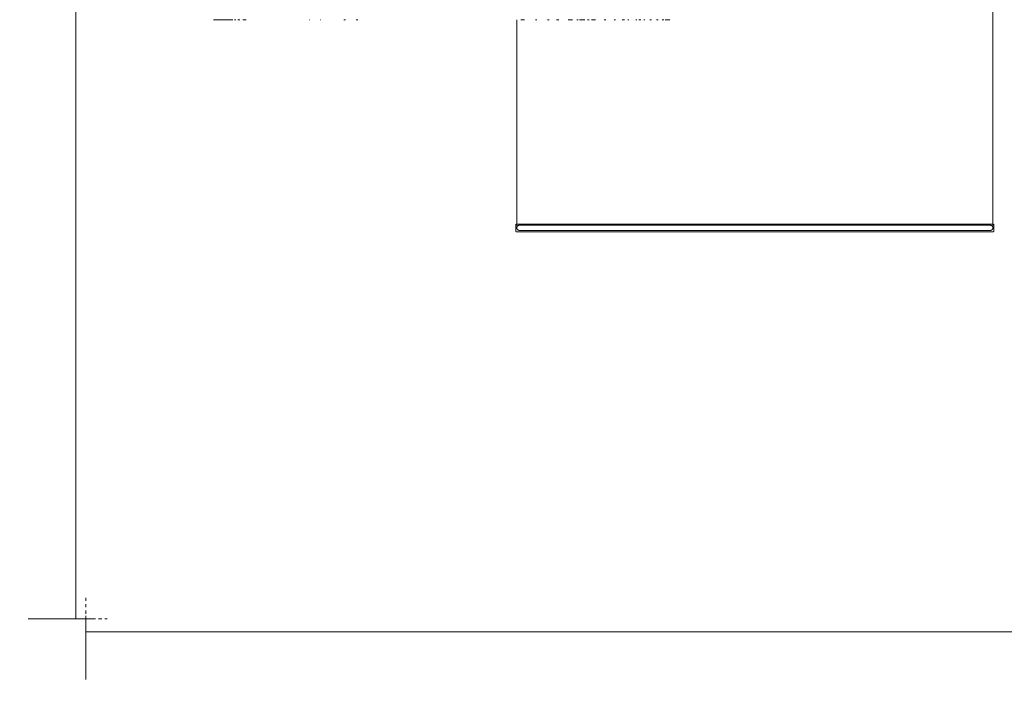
# Model space of a CAD drawing. Header units: millimetres. Extents: x 5395 to 10113, y 397 to 7363.
# Tile 1 of 11: x 5432 to 6359, y 397 to 1022. Entities that reach past the tile are written whole.
import ezdxf

# ---------------------------------------------------------------- set-up
doc = ezdxf.new("R2010")
doc.units = ezdxf.units.MM
doc.linetypes.add('Dash', pattern=[6, 3, -3])
doc.layers.add('A-ANNO-DIMS', color=7, linetype='Dash', lineweight=9, true_color=0xd2d2d2)
doc.layers.add('A-ANNO-DIMS-15', color=7, linetype='Continuous', lineweight=9)
doc.layers.add('E-LITE-EQPM', color=7, linetype='Continuous', lineweight=20)
doc.styles.add('Arial Narrow', font='ARIALN.TTF', dxfattribs={"height": 33})
doc.dimstyles.new('FARO_-_2_2mm_Arial_Narrow_mm_Inch_Left', dxfattribs={"dimscale": 304.8, "dimtxt": 33.773222, "dimasz": 0, "dimexe": 0.147638, "dimexo": 0.0625, "dimgap": 0.024606, "dimtad": 1, "dimdec": 0, "dimzin": 0, "dimdsep": 46, "dimtxsty": 'Arial Narrow', "dimblk1": 'NONE', "dimblk2": 'NONE', "dimsah": 1, "dimcen": 0.09, "dimadec": 0, "dimazin": 0, "dimtfac": 1, "dimtdec": 4, "dimtix": 1, "dimtmove": 0, "dimatfit": 3, "dimfxl": 0.049213, "dimfxlon": 1, "dimtvp": 1, "dimtolj": 1, "dimtzin": 0, "dimarcsym": 2})

# ---------------------------------------------------------------- blocks, each defined once
blk = doc.blocks.new('64314-5L   _Suspended_tensor - 64314-49-5L MAMBO Black_rattan pendant lamp ø450-5L-719882-Alzado_PDF')
at = {"layer": 'E-LITE-EQPM', "lineweight": 9}
for p, q in [((6348.36, 828.08), (6348.36, 1128.64)), ((5614.22, 1021.91), (5632.39, 1021.91)), ((5632.37, 1021.91), (5615.66, 1021.91)), ((5633.95, 1021.91), (5635.4, 1021.91)), ((5635.46, 1021.91), (5633.96, 1021.91)), ((5637.24, 1021.91), (5638.97, 1021.91)), ((5639.02, 1021.91), (5637.34, 1021.91)), ((5645.02, 1021.91), (5641.97, 1021.91)), ((5642.04, 1021.91), (5645.04, 1021.91)), ((5704.44, 1021.91), (5704.64, 1021.91)), ((5704.7, 1021.91), (5704.5, 1021.91)), ((5715.17, 1021.91), (5714.86, 1021.91)), ((5714.89, 1021.91), (5715.2, 1021.91)), ((5737.06, 1021.91), (5738.54, 1021.91)), ((5748.62, 1021.91), (5750.16, 1021.91)), ((5899.96, 1021.91), (5899.96, 828.08)), ((5903.86, 1021.91), (5907.14, 1021.91)), ((5917.51, 1021.91), (5918.83, 1021.91)), ((5929.03, 1021.91), (5930.34, 1021.91)), ((5937.44, 1021.91), (5939.62, 1021.91)), ((5952.44, 1021.91), (5948.42, 1021.91)), ((5948.44, 1021.91), (5952.49, 1021.91)), ((5957.74, 1021.91), (5956.43, 1021.91)), ((5956.44, 1021.91), (5957.66, 1021.91)), ((5958.97, 1021.91), (5964.17, 1021.91)), ((5964.19, 1021.91), (5959.04, 1021.91)), ((5966.72, 1021.91), (5967.99, 1021.91)), ((5967.98, 1021.91), (5966.73, 1021.91)), ((5974.15, 1021.91), (5970.28, 1021.91)), ((5970.31, 1021.91), (5974.22, 1021.91)), ((5982.41, 1021.91), (5983.69, 1021.91)), ((5983.72, 1021.91), (5982.46, 1021.91)), ((5992.78, 1021.91), (5991.58, 1021.91)), ((5991.63, 1021.91), (5992.85, 1021.91)), ((5999.17, 1021.91), (6001.31, 1021.91)), ((6001.36, 1021.91), (5999.25, 1021.91)), ((6004.52, 1021.91), (6005.47, 1021.91)), ((6005.45, 1021.91), (6004.52, 1021.91)), ((6013.16, 1021.91), (6012.13, 1021.91)), ((6012.16, 1021.91), (6013.04, 1021.91)), ((6014.95, 1021.91), (6016.82, 1021.91)), ((6016.87, 1021.91), (6015.04, 1021.91)), ((6020.4, 1021.91), (6019.72, 1021.91)), ((6019.73, 1021.91), (6020.42, 1021.91)), ((6026.98, 1021.91), (6025.16, 1021.91)), ((6025.27, 1021.91), (6026.85, 1021.91)), ((6031.69, 1021.91), (6033.01, 1021.91)), ((6032.97, 1021.91), (6031.69, 1021.91)), ((6036.95, 1021.91), (6038.31, 1021.91)), ((6038.42, 1021.91), (6036.99, 1021.91)), ((6039.59, 1021.91), (6044.03, 1021.91)), ((6043.93, 1021.91), (6039.65, 1021.91)), ((6044.97, 1021.91), (6045.15, 1021.91)), ((5899.16, 829.19), (5899.16, 822.49)), ((5927.96, 829.19), (5899.44, 829.19)), ((6348.99, 829.19), (5927.96, 829.19)), ((6349.16, 822.49), (6349.16, 829.19)), ((5905.76, 821.91), (5908.74, 821.91)), ((5908.53, 821.91), (5906.7, 821.91)), ((5925.39, 821.91), (5930.49, 821.91)), ((5930.53, 821.91), (5925.43, 821.91)), ((5934.88, 821.91), (5933.19, 821.91)), ((5933.51, 821.91), (5933.71, 821.91)), ((5933.71, 821.91), (5935.09, 821.91)), ((5940.22, 821.91), (5936.61, 821.91)), ((5936.68, 821.91), (5939.96, 821.91)), ((5943.69, 821.91), (5947.91, 821.91)), ((5947.6, 821.91), (5943.77, 821.91)), ((5955.76, 821.91), (5951.6, 821.91)), ((5951.65, 821.91), (5955.52, 821.91)), ((5959.8, 821.91), (5961.08, 821.91)), ((5961.06, 821.91), (5959.87, 821.91)), ((5963.13, 821.91), (5962.44, 821.91)), ((5962.56, 821.91), (5963.31, 821.91)), ((5973.4, 821.91), (5968.75, 821.91)), ((5968.81, 821.91), (5973.21, 821.91)), ((5975.45, 821.91), (5976.7, 821.91)), ((5976.86, 821.91), (5975.67, 821.91)), ((5977.96, 821.91), (5981.26, 821.91)), ((5981.16, 821.91), (5978.05, 821.91)), ((5986.6, 821.91), (5985.36, 821.91)), ((5985.54, 821.91), (5986.73, 821.91)), ((5992.94, 821.91), (5987.85, 821.91)), ((5987.93, 821.91), (5992.79, 821.91)), ((6003.32, 821.91), (6001.29, 821.91)), ((6001.34, 821.91), (6003.46, 821.91)), ((6011.97, 821.91), (6014.03, 821.91)), ((6014.12, 821.91), (6011.99, 821.91)), ((6030.95, 821.91), (6028.76, 821.91)), ((6028.92, 821.91), (6031.04, 821.91)), ((6040.36, 821.91), (6042.47, 821.91)), ((6042.59, 821.91), (6040.5, 821.91)), ((6054.4, 821.91), (6052.23, 821.91)), ((6052.5, 821.91), (6054.49, 821.91)), ((6064.32, 821.91), (6066.42, 821.91)), ((6066.52, 821.91), (6064.4, 821.91)), ((6078.73, 821.91), (6076.61, 821.91)), ((6076.67, 821.91), (6078.8, 821.91)), ((6089.04, 821.91), (6091.09, 821.91)), ((6091.15, 821.91), (6089.07, 821.91)), ((6146.04, 821.91), (6144.47, 821.91)), ((6144.5, 821.91), (6146.06, 821.91)), ((6159.36, 821.91), (6160.12, 821.91)), ((6160.14, 821.91), (6159.4, 821.91)), ((6178.61, 821.91), (6175.52, 821.91)), ((6175.53, 821.91), (6178.57, 821.91)), ((6182.84, 821.91), (6187.79, 821.91)), ((6187.8, 821.91), (6182.94, 821.91)), ((6200.92, 821.91), (6193.67, 821.91)), ((6193.76, 821.91), (6200.92, 821.91)), ((6239.43, 821.91), (6236.82, 821.91)), ((6236.82, 821.91), (6239.52, 821.91)), ((6244.68, 821.91), (6243.12, 821.91)), ((6243.18, 821.91), (6244.83, 821.91)), ((6250.13, 821.91), (6247.42, 821.91)), ((6247.45, 821.91), (6250.04, 821.91)), ((6252.61, 821.91), (6255.32, 821.91)), ((6255.47, 821.91), (6252.81, 821.91)), ((6257.85, 821.91), (6260.35, 821.91)), ((6260.28, 821.91), (6257.88, 821.91)), ((6265.06, 821.91), (6262.65, 821.91)), ((6262.82, 821.91), (6265.27, 821.91)), ((6270.14, 821.91), (6267.61, 821.91)), ((6267.68, 821.91), (6270.06, 821.91)), ((6272.42, 821.91), (6274.88, 821.91)), ((6275.08, 821.91), (6272.62, 821.91)), ((6277.19, 821.91), (6279.47, 821.91)), ((6279.42, 821.91), (6277.26, 821.91)), ((6283.49, 821.91), (6281.54, 821.91)), ((6281.72, 821.91), (6283.93, 821.91)), ((6286.93, 821.91), (6286, 821.91)), ((6286.11, 821.91), (6286.97, 821.91)), ((6289.31, 821.91), (6292.55, 821.91)), ((6292.79, 821.91), (6289.44, 821.91)), ((6299.26, 821.91), (6298.45, 821.91)), ((6298.63, 821.91), (6299.5, 821.91)), ((6332.33, 821.91), (6333.44, 821.91)), ((6333.31, 821.91), (6332.39, 821.91)), ((6336.45, 821.91), (6334.2, 821.91)), ((6334.49, 821.91), (6336.39, 821.91)), ((6337.25, 821.91), (6337.55, 821.91))]:
    blk.add_line(p, q, dxfattribs=at)
at = {"layer": 'E-LITE-EQPM', "lineweight": 9, "flags": 128}
for points in [[(5899.96, 825.75), (5899.96, 825.85), (5899.97, 825.94), (5899.97, 826.04), (5899.99, 826.13), (5900.01, 826.23), (5900.03, 826.32), (5900.05, 826.41), (5900.08, 826.51), (5900.11, 826.6), (5900.15, 826.69), (5900.19, 826.77), (5900.23, 826.86), (5900.27, 826.94), (5900.32, 827.03), (5900.38, 827.11), (5900.43, 827.18), (5900.49, 827.26), (5900.55, 827.33), (5900.62, 827.4), (5900.69, 827.47), (5900.76, 827.54), (5900.83, 827.6), (5900.9, 827.66), (5900.98, 827.72), (5901.06, 827.77), (5901.14, 827.82), (5901.23, 827.87), (5901.31, 827.91), (5901.4, 827.95), (5901.49, 827.99), (5901.58, 828.02), (5901.67, 828.05), (5901.76, 828.08), (5901.86, 828.1), (5901.95, 828.12), (5902.04, 828.13), (5902.14, 828.14), (5902.24, 828.15), (5902.33, 828.15), (5902.36, 828.15)], [(5902.36, 823.35), (5902.26, 823.35), (5902.17, 823.36), (5902.07, 823.37), (5901.98, 823.38), (5901.88, 823.4), (5901.79, 823.42), (5901.69, 823.45), (5901.6, 823.47), (5901.51, 823.51), (5901.42, 823.54), (5901.34, 823.58), (5901.25, 823.62), (5901.16, 823.67), (5901.08, 823.72), (5901, 823.77), (5900.92, 823.83), (5900.85, 823.89), (5900.77, 823.95), (5900.7, 824.01), (5900.64, 824.08), (5900.57, 824.15), (5900.51, 824.22), (5900.45, 824.3), (5900.39, 824.38), (5900.34, 824.45), (5900.29, 824.54), (5900.24, 824.62), (5900.2, 824.71), (5900.16, 824.79), (5900.12, 824.88), (5900.09, 824.97), (5900.06, 825.06), (5900.03, 825.16), (5900.01, 825.25), (5899.99, 825.34), (5899.98, 825.44), (5899.97, 825.53), (5899.96, 825.63), (5899.96, 825.73), (5899.96, 825.75)], [(5930.74, 828.15), (5926.56, 828.15), (5922.69, 828.15), (5919.14, 828.15), (5915.92, 828.15), (5913.03, 828.15), (5910.48, 828.15), (5908.27, 828.15), (5906.41, 828.15), (5904.9, 828.15), (5903.73, 828.15), (5902.92, 828.15), (5902.47, 828.15), (5902.36, 828.15)], [(5902.36, 828.15), (5902.53, 828.15), (5903.07, 828.15), (5903.95, 828.15)], [(6345.79, 828.15), (6345.26, 828.15), (6344.37, 828.15), (6343.13, 828.15), (6341.55, 828.15), (6339.61, 828.15), (6337.33, 828.15), (6334.71, 828.15), (6331.75, 828.15), (6328.46, 828.15), (6324.84, 828.15), (6320.9, 828.15), (6316.65, 828.15), (6312.09, 828.15), (6307.23, 828.15), (6302.07, 828.15), (6296.63, 828.15), (6290.92, 828.15), (6284.93, 828.15), (6278.7, 828.15), (6272.21, 828.15), (6265.49, 828.15), (6258.54, 828.15), (6251.37, 828.15), (6244, 828.15), (6236.44, 828.15), (6228.71, 828.15), (6220.8, 828.15), (6212.74, 828.15), (6204.53, 828.15), (6196.2, 828.15), (6187.76, 828.15), (6179.21, 828.15), (6170.57, 828.15), (6161.86, 828.15), (6153.09, 828.15), (6144.27, 828.15), (6135.42, 828.15), (6126.56, 828.15), (6117.69, 828.15), (6108.82, 828.15), (6099.99, 828.15), (6091.19, 828.15), (6082.45, 828.15), (6073.77, 828.15), (6065.17, 828.15), (6056.67, 828.15), (6048.27, 828.15), (6040, 828.15), (6031.86, 828.15), (6023.87, 828.15), (6016.04, 828.15), (6008.38, 828.15), (6000.91, 828.15), (5993.63, 828.15), (5986.56, 828.15), (5979.72, 828.15), (5973.1, 828.15), (5966.73, 828.15), (5960.6, 828.15), (5954.74, 828.15), (5949.15, 828.15), (5943.85, 828.15), (5938.82, 828.15), (5934.1, 828.15), (5930.74, 828.15)], [(6344.39, 828.15), (6344.59, 828.15), (6345.4, 828.15), (6345.86, 828.15), (6345.97, 828.15)], [(6345.97, 828.15), (6346.06, 828.15), (6346.16, 828.14), (6346.25, 828.13), (6346.35, 828.12), (6346.44, 828.1), (6346.54, 828.08), (6346.63, 828.06), (6346.72, 828.03), (6346.81, 828), (6346.9, 827.96), (6346.99, 827.92), (6347.08, 827.88), (6347.16, 827.83), (6347.24, 827.78), (6347.32, 827.73), (6347.4, 827.68), (6347.48, 827.62), (6347.55, 827.56), (6347.62, 827.49), (6347.69, 827.42), (6347.75, 827.35), (6347.82, 827.28), (6347.88, 827.21), (6347.93, 827.13), (6347.99, 827.05), (6348.04, 826.97), (6348.08, 826.88), (6348.13, 826.8), (6348.17, 826.71), (6348.2, 826.62), (6348.24, 826.53), (6348.27, 826.44), (6348.29, 826.35), (6348.31, 826.25), (6348.33, 826.16), (6348.35, 826.06), (6348.36, 825.97), (6348.36, 825.87), (6348.37, 825.78), (6348.37, 825.75)], [(6348.37, 825.75), (6348.37, 825.66), (6348.36, 825.56), (6348.35, 825.46), (6348.34, 825.37), (6348.32, 825.27), (6348.3, 825.18), (6348.27, 825.09), (6348.25, 825), (6348.21, 824.91), (6348.18, 824.82), (6348.14, 824.73), (6348.1, 824.64), (6348.05, 824.56), (6348, 824.48), (6347.95, 824.4), (6347.89, 824.32), (6347.83, 824.24), (6347.77, 824.17), (6347.71, 824.1), (6347.64, 824.03), (6347.57, 823.96), (6347.5, 823.9), (6347.42, 823.84), (6347.34, 823.79), (6347.26, 823.73), (6347.18, 823.68), (6347.1, 823.63), (6347.01, 823.59), (6346.93, 823.55), (6346.84, 823.51), (6346.75, 823.48), (6346.66, 823.45), (6346.56, 823.43), (6346.47, 823.4), (6346.38, 823.39), (6346.28, 823.37), (6346.18, 823.36), (6346.09, 823.35), (6345.99, 823.35), (6345.97, 823.35)], [(5899.74, 821.91), (5899.71, 821.91), (5899.69, 821.91), (5899.67, 821.92), (5899.64, 821.92), (5899.62, 821.92), (5899.6, 821.93), (5899.58, 821.94), (5899.55, 821.94), (5899.53, 821.95), (5899.51, 821.96), (5899.49, 821.97), (5899.47, 821.98), (5899.45, 821.99), (5899.43, 822), (5899.41, 822.01), (5899.39, 822.03), (5899.37, 822.04), (5899.36, 822.06), (5899.34, 822.07), (5899.32, 822.09), (5899.31, 822.1), (5899.29, 822.12), (5899.28, 822.14), (5899.27, 822.16), (5899.25, 822.18), (5899.24, 822.2), (5899.23, 822.22), (5899.22, 822.24), (5899.21, 822.26), (5899.2, 822.28), (5899.19, 822.3), (5899.19, 822.32), (5899.18, 822.34), (5899.17, 822.37), (5899.17, 822.39), (5899.17, 822.41), (5899.16, 822.43), (5899.16, 822.46), (5899.16, 822.48), (5899.16, 822.49)], [(5905.85, 821.91), (5905.65, 821.91), (5903.78, 821.91), (5902.26, 821.91), (5901.09, 821.91), (5900.29, 821.91), (5899.84, 821.91), (5899.74, 821.91)], [(5899.74, 821.91), (5899.91, 821.91), (5900.45, 821.91), (5901.35, 821.91), (5902.6, 821.91), (5904.21, 821.91), (5906.17, 821.91), (5908.48, 821.91), (5911.13, 821.91), (5914.12, 821.91), (5917.45, 821.91), (5921.11, 821.91), (5925.1, 821.91), (5928.46, 821.91)], [(5903.7, 823.35), (5902.9, 823.35), (5902.46, 823.35), (5902.36, 823.35)], [(5902.36, 823.35), (5902.53, 823.35), (5903.07, 823.35), (5903.95, 823.35), (5905.19, 823.35), (5906.78, 823.35), (5908.71, 823.35), (5911, 823.35), (5913.62, 823.35), (5916.58, 823.35), (5919.87, 823.35), (5923.48, 823.35), (5927.42, 823.35), (5930.74, 823.35)], [(5928.46, 821.91), (5933.01, 821.91), (5937.86, 821.91), (5943.01, 821.91), (5948.46, 821.91), (5954.18, 821.91), (5960.18, 821.91), (5966.44, 821.91), (5972.95, 821.91), (5979.7, 821.91), (5986.68, 821.91), (5993.89, 821.91), (6001.3, 821.91), (6008.91, 821.91), (6016.7, 821.91), (6024.66, 821.91), (6032.79, 821.91), (6041.06, 821.91), (6049.46, 821.91), (6057.98, 821.91), (6066.61, 821.91), (6075.33, 821.91), (6084.13, 821.91), (6093, 821.91), (6101.91, 821.91), (6110.86, 821.91), (6119.83, 821.91), (6128.8, 821.91), (6137.77, 821.91), (6146.72, 821.91), (6155.63, 821.91), (6164.49, 821.91), (6173.29, 821.91), (6182, 821.91), (6190.63, 821.91), (6199.15, 821.91), (6207.55, 821.91), (6215.81, 821.91), (6223.93, 821.91), (6231.89, 821.91), (6239.68, 821.91), (6247.28, 821.91), (6254.69, 821.91), (6261.88, 821.91), (6268.86, 821.91), (6275.6, 821.91), (6282.11, 821.91), (6288.35, 821.91), (6294.34, 821.91), (6300.06, 821.91), (6305.49, 821.91), (6310.63, 821.91), (6315.48, 821.91), (6320.02, 821.91), (6324.24, 821.91), (6328.15, 821.91), (6331.73, 821.91), (6334.97, 821.91), (6337.88, 821.91), (6340.45, 821.91), (6342.67, 821.91), (6344.55, 821.91), (6346.07, 821.91), (6347.23, 821.91), (6348.04, 821.91), (6348.49, 821.91), (6348.59, 821.91)], [(5930.74, 823.35), (5935.24, 823.35), (5940.04, 823.35), (5945.13, 823.35), (5950.51, 823.35), (5956.17, 823.35), (5962.09, 823.35), (5968.28, 823.35), (5974.71, 823.35), (5981.39, 823.35), (5988.29, 823.35), (5995.41, 823.35), (6002.73, 823.35), (6010.25, 823.35), (6017.96, 823.35), (6025.83, 823.35), (6033.86, 823.35), (6042.03, 823.35), (6050.33, 823.35), (6058.76, 823.35), (6067.29, 823.35), (6075.9, 823.35), (6084.6, 823.35), (6093.36, 823.35), (6102.17, 823.35), (6111.01, 823.35), (6119.88, 823.35), (6128.75, 823.35), (6137.61, 823.35), (6146.46, 823.35), (6155.26, 823.35), (6164.02, 823.35), (6172.71, 823.35), (6181.33, 823.35), (6189.85, 823.35), (6198.27, 823.35), (6206.57, 823.35), (6214.74, 823.35), (6222.77, 823.35), (6230.63, 823.35), (6238.33, 823.35), (6245.84, 823.35), (6253.16, 823.35), (6260.27, 823.35), (6267.17, 823.35), (6273.83, 823.35), (6280.26, 823.35), (6286.44, 823.35), (6292.35, 823.35), (6298, 823.35), (6303.37, 823.35), (6308.45, 823.35), (6313.24, 823.35), (6317.73, 823.35), (6321.9, 823.35), (6325.76, 823.35), (6329.3, 823.35), (6332.51, 823.35), (6335.39, 823.35), (6337.92, 823.35), (6340.12, 823.35), (6341.97, 823.35), (6343.47, 823.35), (6344.62, 823.35), (6345.42, 823.35), (6345.87, 823.35), (6345.97, 823.35)], [(6348.59, 821.91), (6348.41, 821.91), (6347.87, 821.91), (6346.98, 821.91), (6345.72, 821.91), (6344.12, 821.91), (6342.47, 821.91)], [(6345.79, 823.35), (6345.26, 823.35), (6344.37, 823.35)], [(6349.16, 822.49), (6349.16, 822.46), (6349.16, 822.44), (6349.16, 822.42), (6349.15, 822.39), (6349.15, 822.37), (6349.15, 822.35), (6349.14, 822.33), (6349.13, 822.31), (6349.13, 822.28), (6349.12, 822.26), (6349.11, 822.24), (6349.1, 822.22), (6349.09, 822.2), (6349.07, 822.18), (6349.06, 822.16), (6349.05, 822.14), (6349.03, 822.13), (6349.02, 822.11), (6349, 822.09), (6348.99, 822.07), (6348.97, 822.06), (6348.95, 822.04), (6348.94, 822.03), (6348.92, 822.02), (6348.9, 822), (6348.88, 821.99), (6348.86, 821.98), (6348.84, 821.97), (6348.82, 821.96), (6348.8, 821.95), (6348.78, 821.94), (6348.75, 821.94), (6348.73, 821.93), (6348.71, 821.93), (6348.69, 821.92), (6348.66, 821.92), (6348.64, 821.92), (6348.62, 821.91), (6348.6, 821.91), (6348.59, 821.91)]]:
    blk.add_lwpolyline(points, dxfattribs=at)
blk = doc.blocks.new('DIMBLOCK1-Alzado_PDF')
at = {"layer": 'A-ANNO-DIMS-15', "color": 251, "true_color": 0x5b5b5b}
for p, q in [((5494.11, 460.19), (5494.11, 400.19)), ((5494.11, 445.19), (5494.11, 460.19)), ((7694.11, 460.19), (7694.11, 400.19)), ((7694.11, 445.19), (7694.11, 460.19)), ((5494.11, 445.19), (7694.11, 445.19))]:
    blk.add_line(p, q, dxfattribs=at)
at = {"layer": 'A-ANNO-DIMS-15', "color": 0, "insert": (6461.96, 495.34), "char_height": 33, "width": 317.1466, "attachment_point": 1, "line_spacing_factor": 0.974696, "style": 'Arial Narrow'}
blk.add_mtext('Variable Lenght', dxfattribs=at)
blk = doc.blocks.new('_None')
blk = doc.blocks.new('DIMBLOCK2-Alzado_PDF')
at = {"layer": 'A-ANNO-DIMS-15', "color": 251, "true_color": 0x5b5b5b}
for p, q in [((5484.83, 2000), (5439.76, 2000)), ((5484.76, 457.16), (5484.76, 2000)), ((5484.76, 2000), (5499.76, 2000)), ((5499.76, 457.16), (5439.76, 457.16)), ((5484.76, 457.16), (5499.76, 457.16))]:
    blk.add_line(p, q, dxfattribs=at)
at = {"layer": 'A-ANNO-DIMS-15', "color": 0, "insert": (5434.62, 1099.38), "char_height": 33, "width": 310.0703, "attachment_point": 1, "rotation": 90, "line_spacing_factor": 0.974696, "style": 'Arial Narrow'}
blk.add_mtext('Variable Heigth', dxfattribs=at)

msp = doc.modelspace()

# ---------------------------------------------------------------- linework, layer by layer
at = {"layer": 'A-ANNO-DIMS'}
for p, q in [((5494.11, 477.16), (5494.11, 457.16)), ((5494.11, 457.16), (5514.11, 457.16))]:
    msp.add_line(p, q, dxfattribs=at)

# ---------------------------------------------------------------- block references
at = {"layer": 'E-LITE-EQPM', "lineweight": 9}
msp.add_blockref('64314-5L   _Suspended_tensor - 64314-49-5L MAMBO Black_rattan pendant lamp ø450-5L-719882-Alzado_PDF', (0, 0), dxfattribs=at)

# ---------------------------------------------------------------- dimensions: what is measured, and where the dimension line sits
at = {"layer": 'A-ANNO-DIMS', "color": 251, "linetype": 'Continuous', "true_color": 0x5b5b5b}
dim = msp.add_linear_dim(base=(5484.76, 2000), p1=(5499.76, 457.16), p2=(5499.76, 2000), angle=90, text='Variable Heigth', dimstyle='FARO_-_2_2mm_Arial_Narrow_mm_Inch_Left', override={"dimpost": '<>', "dimfxl": 1542.84377}, dxfattribs=at)
dim.commit()
dim.dimension.update_dxf_attribs({"geometry": 'DIMBLOCK2-Alzado_PDF', "text_midpoint": (5455.91, 1228.58)})
dim = msp.add_linear_dim(base=(7694.11, 445.19), p1=(5494.11, 460.19), p2=(7694.11, 460.19), text='Variable Lenght', dimstyle='FARO_-_2_2mm_Arial_Narrow_mm_Inch_Left', override={"dimpost": '<>', "dimfxl": 2200.000497}, dxfattribs=at)
dim.commit()
dim.dimension.update_dxf_attribs({"geometry": 'DIMBLOCK1-Alzado_PDF', "text_midpoint": (6594.11, 474.04)})

doc.saveas('drawing.dxf')
